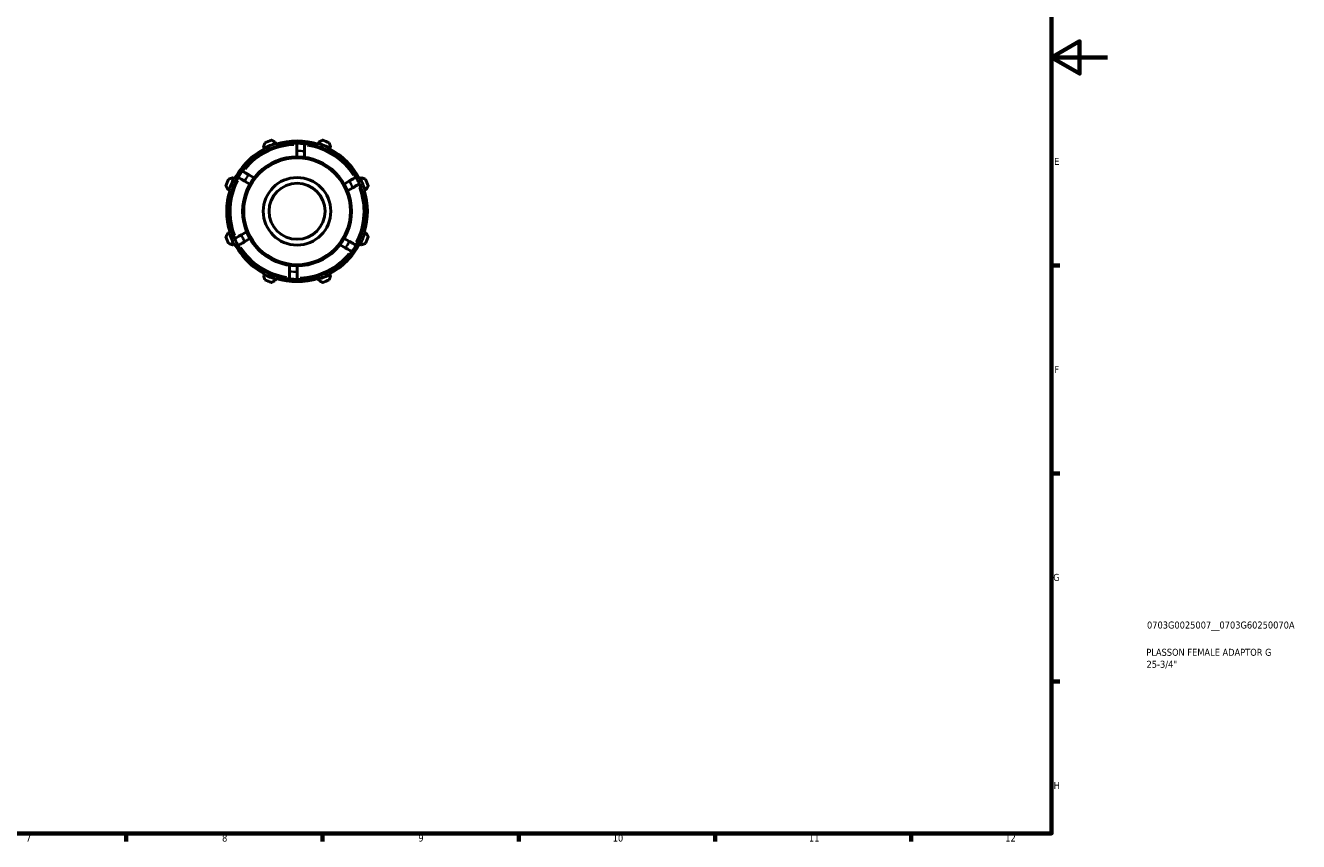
# Model space of a CAD drawing. Header units: millimetres. Extents: x 0 to 909, y 0 to 594.
# Tile 3 of 4: x 455 to 909, y 17 to 308. Entities that reach past the tile are written whole.
import ezdxf

# ---------------------------------------------------------------- set-up
doc = ezdxf.new("R2010")
doc.units = ezdxf.units.MM
for name, color, linetype, lineweight in [('Border (ISO)', 7, 'Continuous', 70), ('Title (ISO)', 7, 'Continuous', 50), ('Visible (ISO)', 7, 'Continuous', 50), ('Visible Narrow (ISO)', 7, 'Continuous', 35)]:
    doc.layers.add(name, color=color, linetype=linetype, lineweight=lineweight)
doc.styles.add('Note Text (ISO)', font='tahoma.ttf')

# ---------------------------------------------------------------- blocks, each defined once
blk = doc.blocks.new('Borders Default Border')
at = {"layer": 'Border (ISO)'}
for p, q in [((821, 222.75), (823.9, 222.75)), ((821, 148.5), (823.9, 148.5)), ((821, 74.25), (823.9, 74.25)), ((490.58, 20), (490.58, 17.1)), ((560.67, 20), (560.67, 17.1)), ((630.75, 20), (630.75, 17.1)), ((700.83, 20), (700.83, 17.1)), ((770.92, 20), (770.92, 17.1))]:
    blk.add_line(p, q, dxfattribs=at)
at = {"layer": 'Border (ISO)', "flags": 128}
for points in [[(20, 20), (20, 574), (821, 574), (821, 20), (20, 20)], [(841, 297), (821, 297), (831, 302.77), (831, 291.23), (821, 297)]]:
    blk.add_lwpolyline(points, dxfattribs=at)
at = {"layer": 'Border (ISO)', "color": 232, "true_color": 0xca0064, "char_height": 2.5, "attachment_point": 7, "style": 'Note Text (ISO)'}
for s, insert in [('E', (821.94, 258.63)), ('F', (822, 184.38)), ('G', (821.61, 110.08)), ('H', (821.74, 35.88)), ('7', (454.77, 17.1)), ('8', (524.81, 17.04)), ('9', (594.88, 17.05)), ('10', (664.29, 17.05)), ('11', (734.37, 17.1)), ('12', (804.46, 17.1))]:
    blk.add_mtext(s, dxfattribs=dict(at, insert=insert))
blk = doc.blocks.new('Title Blocks ISO')
at = {"layer": 'Title (ISO)', "color": 232, "true_color": 0xca0064, "style": 'Note Text (ISO)'}
for tag, p in [('PART_NUMBER_001', (34.08, 73.13)), ('DESCRIPTION_001', (33.84, 63.4)), ('DESCRIPTION_002', (33.91, 59.12))]:
    blk.add_attdef(tag, p, '', height=2.5, dxfattribs=at)

msp = doc.modelspace()

# ---------------------------------------------------------------- linework, layer by layer
at = {"layer": 'Visible (ISO)'}
for p, q in [((539.614, 265.038), (539.864, 264.559)), ((539.864, 264.559), (539.988, 264.319)), ((543.951, 266.252), (543.789, 266.767)), ((544.032, 265.994), (543.951, 266.252)), ((559.215, 266.252), (559.134, 265.994)), ((559.377, 266.767), (559.215, 266.252)), ((563.177, 264.319), (563.302, 264.559)), ((563.302, 264.559), (563.551, 265.038)), ((551.559, 263.647), (551.559, 261.487)), ((554.259, 261.301), (554.259, 263.48)), ((536.246, 253.992), (534.359, 255.081)), ((529.071, 253.766), (528.592, 254.015)), ((529.31, 253.641), (529.071, 253.766)), ((532.865, 252.826), (534.736, 251.746)), ((570.277, 252.867), (568.407, 251.787)), ((569.596, 249.356), (571.483, 250.446)), ((574.095, 253.766), (573.856, 253.641)), ((574.574, 254.015), (574.095, 253.766)), ((526.863, 249.841), (527.378, 249.678)), ((527.378, 249.678), (527.635, 249.597)), ((575.531, 249.597), (575.788, 249.678)), ((575.788, 249.678), (576.303, 249.841)), ((527.378, 234.415), (526.863, 234.252)), ((527.635, 234.496), (527.378, 234.415)), ((533.57, 234.737), (531.683, 233.648)), ((532.889, 231.226), (534.759, 232.306)), ((570.301, 231.267), (568.43, 232.347)), ((575.788, 234.415), (575.531, 234.496)), ((576.303, 234.252), (575.788, 234.415)), ((528.592, 230.078), (529.071, 230.327)), ((529.071, 230.327), (529.31, 230.452)), ((566.92, 230.101), (568.807, 229.012)), ((573.856, 230.452), (574.095, 230.327)), ((574.095, 230.327), (574.574, 230.078)), ((548.907, 222.792), (548.907, 220.613)), ((539.864, 219.534), (539.614, 219.055)), ((539.988, 219.774), (539.864, 219.534)), ((551.607, 220.447), (551.607, 222.607)), ((563.302, 219.534), (563.177, 219.774)), ((563.551, 219.055), (563.302, 219.534)), ((543.789, 217.326), (543.951, 217.841)), ((543.951, 217.841), (544.032, 218.099)), ((559.134, 218.099), (559.215, 217.841)), ((559.215, 217.841), (559.377, 217.326))]:
    msp.add_line(p, q, dxfattribs=at)
for radius in [19.44, 12.059, 10]:
    msp.add_circle((551.583, 242.047), radius, dxfattribs=at)
for radius, start, end in [(25.11, 117.5, 152.5), (24.3, 90.05584, 143.67682), (25.38, 107.5, 117.5), (27, 109.79198, 115.20802), (25.11, 72.5, 107.5), (24.3, 83.67682, 90.05584), (24.3, 30.05584, 83.67682), (25.38, 62.5, 72.5), (27, 64.79198, 70.20802), (25.11, 27.5, 62.5), (24.3, 143.67682, 150.05584), (27, 154.79198, 160.20802), (24.3, 150.05584, 203.67682), (25.38, 152.5, 162.5), (24.3, 23.67682, 30.05584), (24.3, 330.05584, 23.67682), (25.38, 17.5, 27.5), (27, 19.79198, 25.20802), (25.11, 162.5, 197.5), (25.11, 342.5, 17.5), (27, 199.79198, 205.20802), (25.38, 197.5, 207.5), (24.3, 203.67682, 210.05584), (25.38, 332.5, 342.5), (27, 334.79198, 340.20802), (25.11, 207.5, 242.5), (24.3, 210.05584, 263.67682), (24.3, 270.05584, 323.67682), (25.11, 297.5, 332.5), (24.3, 323.67682, 330.05584), (25.38, 242.5, 252.5), (25.38, 287.5, 297.5), (27, 244.79198, 250.20802), (25.11, 252.5, 287.5), (24.3, 263.67682, 270.05584), (27, 289.79198, 295.20802)]:
    msp.add_arc((551.583, 242.047), radius, start, end, dxfattribs=at)
for points, weights in [([(540.083, 266.475), (539.844, 265.742), (539.614, 265.038)], [1.01418831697, 1.01016216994, 1.00533065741]), ([(543.789, 266.767), (543.128, 267.102), (542.441, 267.452)], [1.00533065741, 1.01016216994, 1.01418831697]), ([(560.725, 267.452), (560.037, 267.102), (559.377, 266.767)], [1.01418831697, 1.01016216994, 1.00533065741]), ([(563.551, 265.038), (563.322, 265.742), (563.082, 266.475)], [1.00533065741, 1.01016216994, 1.01418831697]), ([(526.178, 251.189), (526.527, 250.501), (526.863, 249.841)], [1.01418831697, 1.01016216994, 1.00533065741]), ([(528.592, 254.015), (527.888, 253.785), (527.154, 253.546)], [1.00533065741, 1.01016216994, 1.01418831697]), ([(576.012, 253.546), (575.278, 253.785), (574.574, 254.015)], [1.01418831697, 1.01016216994, 1.00533065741]), ([(576.303, 249.841), (576.639, 250.501), (576.988, 251.189)], [1.00533065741, 1.01016216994, 1.01418831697]), ([(526.863, 234.252), (526.527, 233.592), (526.178, 232.904)], [1.00533065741, 1.01016216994, 1.01418831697]), ([(576.988, 232.904), (576.639, 233.592), (576.303, 234.252)], [1.01418831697, 1.01016216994, 1.00533065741]), ([(527.154, 230.547), (527.888, 230.308), (528.592, 230.078)], [1.01418831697, 1.01016216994, 1.00533065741]), ([(574.574, 230.078), (575.278, 230.308), (576.012, 230.547)], [1.00533065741, 1.01016216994, 1.01418831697]), ([(539.614, 219.055), (539.844, 218.351), (540.083, 217.618)], [1.00533065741, 1.01016216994, 1.01418831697]), ([(563.082, 217.618), (563.322, 218.351), (563.551, 219.055)], [1.01418831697, 1.01016216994, 1.00533065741]), ([(542.441, 216.641), (543.128, 216.991), (543.789, 217.326)], [1.01418831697, 1.01016216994, 1.00533065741]), ([(559.377, 217.326), (560.037, 216.991), (560.725, 216.641)], [1.00533065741, 1.01016216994, 1.01418831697])]:
    msp.add_rational_spline(points, weights, degree=2, dxfattribs=at)
for points, knots in [([(551.559, 266.347), (551.559, 266.347), (551.559, 266.269), (551.559, 266.013), (551.559, 265.791), (551.559, 265.32), (551.559, 264.988), (551.559, 264.372), (551.559, 263.98), (551.559, 263.647)], [0, 0, 0, 0, 0.09996496, 0.09996496, 0.19992994, 0.19992994, 0.29989496, 0.29989496, 0.39986001, 0.39986001, 0.39986001, 0.39986001]), ([(554.259, 263.48), (554.259, 263.817), (554.259, 264.213), (554.259, 264.833), (554.259, 265.168), (554.259, 265.642), (554.259, 265.865), (554.259, 266.121), (554.259, 266.199), (554.259, 266.199)], [-0.40126359, -0.40126359, -0.40126359, -0.40126359, -0.30031869, -0.30031869, -0.19982263, -0.19982263, -0.0997551, -0.0997551, 0, 0, 0, 0]), ([(534.359, 255.081), (534.068, 255.249), (533.725, 255.447), (533.187, 255.758), (532.897, 255.925), (532.487, 256.162), (532.294, 256.273), (532.072, 256.401), (532.005, 256.44), (532.005, 256.44)], [-0.40126359, -0.40126359, -0.40126359, -0.40126359, -0.30031869, -0.30031869, -0.19982263, -0.19982263, -0.0997551, -0.0997551, 0, 0, 0, 0]), ([(530.527, 254.176), (530.527, 254.176), (530.594, 254.137), (530.815, 254.01), (531.007, 253.898), (531.416, 253.663), (531.704, 253.497), (532.237, 253.189), (532.576, 252.993), (532.865, 252.826)], [0, 0, 0, 0, 0.09996496, 0.09996496, 0.19992994, 0.19992994, 0.29989496, 0.29989496, 0.39986001, 0.39986001, 0.39986001, 0.39986001]), ([(572.615, 254.217), (572.615, 254.217), (572.548, 254.178), (572.327, 254.051), (572.135, 253.939), (571.727, 253.704), (571.439, 253.538), (570.905, 253.23), (570.566, 253.034), (570.277, 252.867)], [0, 0, 0, 0, 0.09996496, 0.09996496, 0.19992994, 0.19992994, 0.29989496, 0.29989496, 0.39986001, 0.39986001, 0.39986001, 0.39986001]), ([(571.483, 250.446), (571.774, 250.614), (572.118, 250.812), (572.655, 251.122), (572.945, 251.29), (573.355, 251.526), (573.548, 251.638), (573.77, 251.766), (573.837, 251.805), (573.837, 251.805)], [-0.40126359, -0.40126359, -0.40126359, -0.40126359, -0.30031869, -0.30031869, -0.19982263, -0.19982263, -0.0997551, -0.0997551, 0, 0, 0, 0]), ([(531.683, 233.648), (531.391, 233.479), (531.048, 233.281), (530.511, 232.971), (530.221, 232.803), (529.811, 232.567), (529.617, 232.455), (529.396, 232.327), (529.328, 232.288), (529.328, 232.288)], [-0.40126359, -0.40126359, -0.40126359, -0.40126359, -0.30031869, -0.30031869, -0.19982263, -0.19982263, -0.0997551, -0.0997551, 0, 0, 0, 0]), ([(530.55, 229.876), (530.55, 229.876), (530.618, 229.915), (530.839, 230.043), (531.031, 230.154), (531.439, 230.389), (531.727, 230.555), (532.26, 230.863), (532.6, 231.059), (532.889, 231.226)], [0, 0, 0, 0, 0.09996496, 0.09996496, 0.19992994, 0.19992994, 0.29989496, 0.29989496, 0.39986001, 0.39986001, 0.39986001, 0.39986001]), ([(568.807, 229.012), (569.098, 228.844), (569.441, 228.646), (569.979, 228.335), (570.269, 228.168), (570.679, 227.931), (570.872, 227.82), (571.093, 227.692), (571.161, 227.653), (571.161, 227.653)], [-0.40126359, -0.40126359, -0.40126359, -0.40126359, -0.30031869, -0.30031869, -0.19982263, -0.19982263, -0.0997551, -0.0997551, 0, 0, 0, 0]), ([(572.639, 229.917), (572.639, 229.917), (572.572, 229.956), (572.351, 230.084), (572.158, 230.195), (571.75, 230.43), (571.462, 230.597), (570.929, 230.904), (570.589, 231.1), (570.301, 231.267)], [0, 0, 0, 0, 0.09996496, 0.09996496, 0.19992994, 0.19992994, 0.29989496, 0.29989496, 0.39986001, 0.39986001, 0.39986001, 0.39986001]), ([(548.907, 220.613), (548.907, 220.276), (548.907, 219.88), (548.907, 219.26), (548.907, 218.925), (548.907, 218.451), (548.907, 218.228), (548.907, 217.973), (548.907, 217.894), (548.907, 217.894)], [-0.40126359, -0.40126359, -0.40126359, -0.40126359, -0.30031869, -0.30031869, -0.19982263, -0.19982263, -0.0997551, -0.0997551, 0, 0, 0, 0]), ([(551.607, 217.747), (551.607, 217.747), (551.607, 217.825), (551.607, 218.08), (551.607, 218.302), (551.607, 218.773), (551.607, 219.105), (551.607, 219.721), (551.607, 220.113), (551.607, 220.447)], [0, 0, 0, 0, 0.09996496, 0.09996496, 0.19992994, 0.19992994, 0.29989496, 0.29989496, 0.39986001, 0.39986001, 0.39986001, 0.39986001])]:
    msp.add_open_spline(points, degree=3, knots=knots, dxfattribs=at)
at = {"layer": 'Visible Narrow (ISO)'}
msp.add_circle((551.583, 242.047), 18.94, dxfattribs=at)
for radius, start, end in [(23.8, 92.73134, 140.8691), (23.8, 32.73134, 80.8691), (21.6, 83.24157, 89.70381), (21.6, 143.24157, 149.70381), (23.8, 152.73134, 200.8691), (21.6, 23.24157, 29.70381), (23.8, 332.73134, 20.8691), (21.6, 203.24157, 209.70381), (23.8, 212.73134, 260.8691), (21.6, 323.24157, 329.70381), (23.8, 272.73134, 320.8691), (21.6, 263.24157, 269.70381)]:
    msp.add_arc((551.583, 242.047), radius, start, end, dxfattribs=at)

# ---------------------------------------------------------------- block references
msp.add_blockref('Borders Default Border', (0, 0))
msp.add_blockref('Title Blocks ISO', (821, 20)).add_auto_attribs({'PART_NUMBER_001': '0703G0025007__0703G60250070A', 'DESCRIPTION_001': 'PLASSON FEMALE ADAPTOR G', 'DESCRIPTION_002': '25-3/4"'})

doc.saveas('drawing.dxf')
